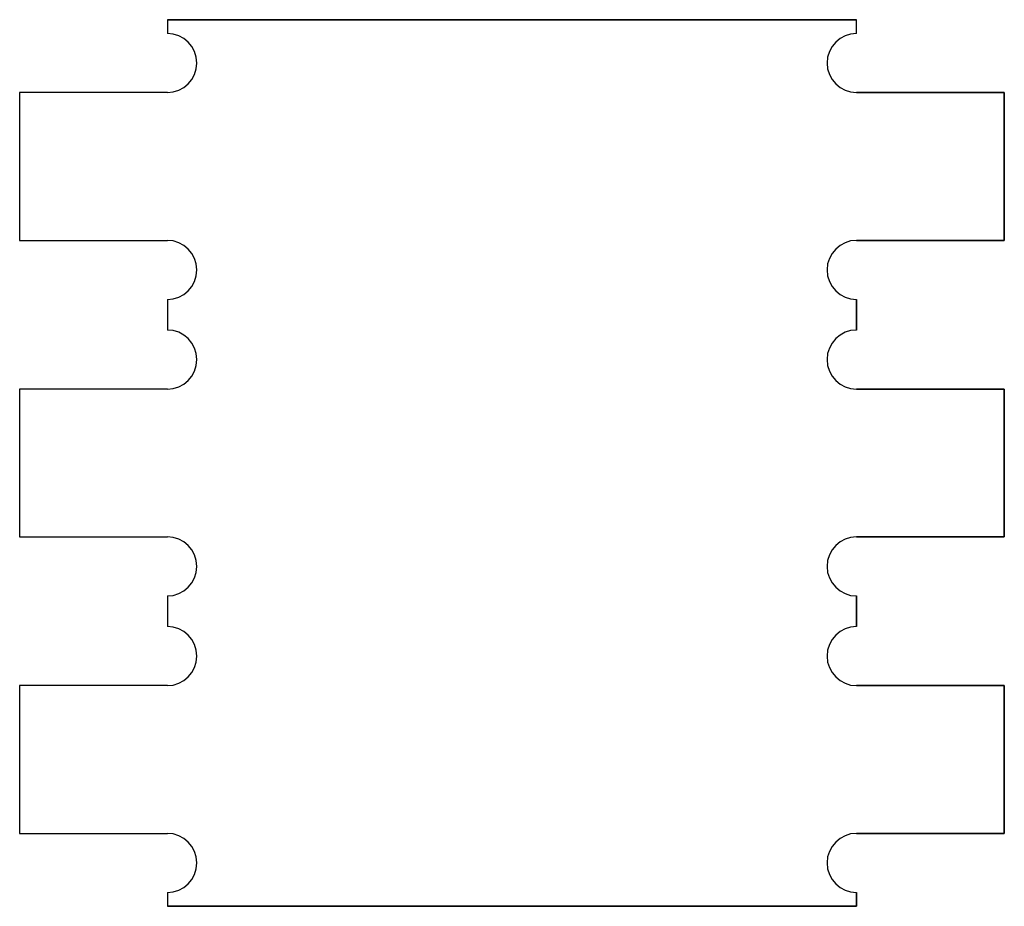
# Model space of a CAD drawing. Extents: x 0 to 257, y 2 to 298.
import ezdxf

# ---------------------------------------------------------------- set-up
doc = ezdxf.new("R2010")
doc.units = 0
doc.header["$LTSCALE"] = 0.5
doc.layers.get('0').update_dxf_attribs({"linetype": 'CONTINUOUS'})

msp = doc.modelspace()

# ---------------------------------------------------------------- linework, layer by layer
at = {"color": 7, "linetype": 'CONTINUOUS'}
for p, q in [((172.45, 297.86), (172.45, 296.46)), ((172.45, 297.86), (242.45, 297.86)), ((172.45, 297.86), (172.45, 296.46)), ((242.45, 297.86), (172.45, 297.86)), ((242.45, 296.46), (242.45, 297.86)), ((242.45, 296.46), (242.45, 297.86)), ((172.45, 290.46), (157.45, 290.46)), ((157.45, 290.46), (157.45, 275.46)), ((157.45, 290.46), (157.45, 275.46)), ((172.45, 290.46), (157.45, 290.46)), ((242.45, 290.46), (257.45, 290.46)), ((257.45, 290.46), (242.45, 290.46)), ((257.45, 290.46), (257.45, 275.46)), ((257.45, 275.46), (257.45, 290.46)), ((157.45, 275.46), (172.45, 275.46)), ((157.45, 275.46), (172.45, 275.46)), ((257.45, 275.46), (242.45, 275.46)), ((242.45, 275.46), (257.45, 275.46)), ((172.45, 269.46), (172.45, 266.36)), ((172.45, 269.46), (172.45, 266.36)), ((242.45, 269.46), (242.45, 266.36)), ((242.45, 266.36), (242.45, 269.46)), ((172.45, 260.36), (157.45, 260.36)), ((157.45, 260.36), (157.45, 245.36)), ((157.45, 260.36), (157.45, 245.36)), ((172.45, 260.36), (157.45, 260.36)), ((242.45, 260.36), (257.45, 260.36)), ((257.45, 260.36), (242.45, 260.36)), ((257.45, 260.36), (257.45, 245.36)), ((257.45, 245.36), (257.45, 260.36)), ((157.45, 245.36), (172.45, 245.36)), ((157.45, 245.36), (172.45, 245.36)), ((257.45, 245.36), (242.45, 245.36)), ((242.45, 245.36), (257.45, 245.36)), ((172.45, 239.36), (172.45, 236.26)), ((172.45, 239.36), (172.45, 236.26)), ((242.45, 239.36), (242.45, 236.26)), ((242.45, 236.26), (242.45, 239.36)), ((157.45, 230.26), (157.45, 215.26)), ((172.45, 230.26), (157.45, 230.26)), ((157.45, 230.26), (157.45, 215.26)), ((172.45, 230.26), (157.45, 230.26)), ((242.45, 230.26), (257.45, 230.26)), ((257.45, 230.26), (242.45, 230.26)), ((257.45, 230.26), (257.45, 215.26)), ((257.45, 215.26), (257.45, 230.26)), ((157.45, 215.26), (172.45, 215.26)), ((157.45, 215.26), (172.45, 215.26)), ((257.45, 215.26), (242.45, 215.26)), ((242.45, 215.26), (257.45, 215.26)), ((172.45, 209.26), (172.45, 207.86)), ((172.45, 209.26), (172.45, 207.86)), ((242.45, 209.26), (242.45, 207.86)), ((242.45, 207.86), (242.45, 209.26)), ((242.45, 207.86), (172.45, 207.86)), ((172.45, 207.86), (242.45, 207.86))]:
    msp.add_line(p, q, dxfattribs=at)
for centre, start, end in [((172.45, 293.46), 270, 90), ((172.45, 293.46), 270, 90), ((242.45, 293.46), 90, 270), ((242.45, 293.46), 90, 270), ((172.45, 272.46), 270, 90), ((172.45, 272.46), 270, 90), ((242.45, 272.46), 90, 270), ((242.45, 272.46), 90, 270), ((172.45, 263.36), 270, 90), ((172.45, 263.36), 270, 90), ((242.45, 263.36), 90, 270), ((242.45, 263.36), 90, 270), ((172.45, 242.36), 270, 90), ((172.45, 242.36), 270, 90), ((242.45, 242.36), 90, 270), ((242.45, 242.36), 90, 270), ((172.45, 233.26), 270, 90), ((172.45, 233.26), 270, 90), ((242.45, 233.26), 90, 270), ((242.45, 233.26), 90, 270), ((172.45, 212.26), 270, 90), ((172.45, 212.26), 270, 90), ((242.45, 212.26), 90, 270), ((242.45, 212.26), 90, 270)]:
    msp.add_arc(centre, 3, start, end, dxfattribs=at)

doc.saveas('drawing.dxf')
